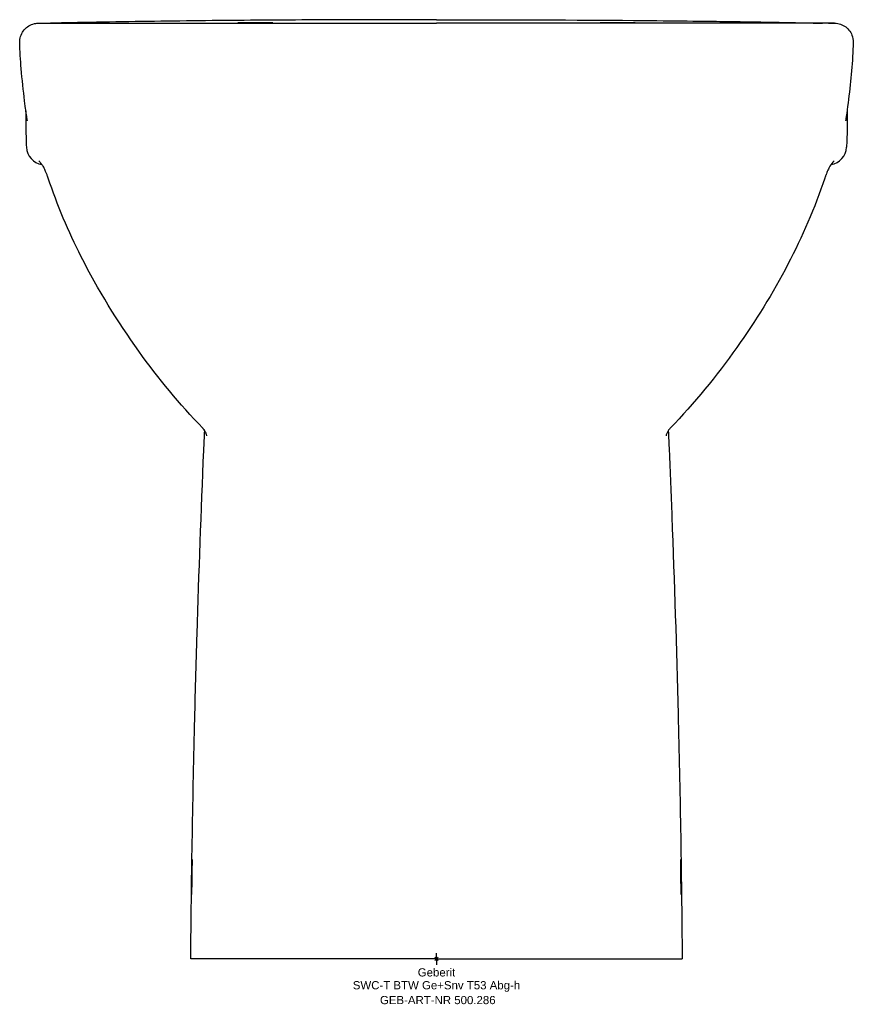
# Model space of a CAD drawing. Header units: millimetres. Extents: x -178 to 178, y -19 to 401.
import ezdxf
from ezdxf.enums import TextEntityAlignment as Align

# ---------------------------------------------------------------- set-up
doc = ezdxf.new("R2010")
doc.units = ezdxf.units.MM
doc.layers.get('0').update_dxf_attribs({"linetype": 'CONTINUOUS'})
for name, color, linetype, lineweight in [('Arbeitspunkt(DIN)', 7, 'CONTINUOUS', 25), ('GEB-ART-NR', 1, 'CONTINUOUS', 18), ('GEB-BEZUG', 2, 'CONTINUOUS', 25), ('GEB-TEXT', 5, 'CONTINUOUS', 18)]:
    doc.layers.add(name, color=color, linetype=linetype, lineweight=lineweight)
doc.layers.add('GEB-KONTUR-A', color=5, linetype='CONTINUOUS')
doc.styles.get("Standard").update_dxf_attribs({"font": 'arial.ttf'})

# ---------------------------------------------------------------- blocks, each defined once
blk = doc.blocks.new('Einfügepunkt')
at = {"layer": 'GEB-BEZUG'}
for p, q in [((-0.71, -0.71), (0.71, 0.71)), ((-0.71, 0.71), (0.71, -0.71))]:
    blk.add_line(p, q, dxfattribs=at)

msp = doc.modelspace()

# ---------------------------------------------------------------- linework, layer by layer
at = {"layer": 'Arbeitspunkt(DIN)', "ltscale": 25}
for q in [(-2.5, 0), (0, 2.5), (0, -2.5), (2.5, 0)]:
    msp.add_line((0, 0), q, dxfattribs=at)
at = {"layer": 'GEB-KONTUR-A', "ltscale": 25}
for p, q in [((-156.28, 400), (-156.28, 400)), ((156.28, 400), (156.28, 400)), ((-99.08, 226.32), (-99.08, 226.32)), ((99.08, 226.32), (99.08, 226.32))]:
    msp.add_line(p, q, dxfattribs=at)
for centre, major_axis, start_param, end_param in [((-167.36, 347.43), (-8, -0.01), 0.056707, 1.394872), ((167.36, 347.43), (8, -0.01), 4.888313, 6.226478)]:
    msp.add_ellipse(centre, major_axis=major_axis, ratio=0.999948, start_param=start_param, end_param=end_param, dxfattribs=at)
for points, knots in [([(-178.22, 391.76), (-178.24, 392.62), (-178.12, 393.5), (-177.62, 395.16), (-177.23, 395.96), (-176.22, 397.37), (-175.59, 398), (-174.18, 399.01), (-173.38, 399.4), (-172.14, 399.78), (-171.72, 399.87), (-171.08, 399.96), (-170.86, 399.98), (-170.56, 399.99), (-170.48, 400), (-170.37, 400), (-170.34, 400), (-170.3, 400), (-170.29, 400), (-170.27, 400), (-170.27, 400), (-170.26, 400), (-170.25, 400), (-170.24, 400), (-170.24, 400), (-170.23, 400), (-170.23, 400), (-170.23, 400), (-170.23, 400), (-170.22, 400), (-170.22, 400), (-170.22, 400), (-170.22, 400), (-170.22, 400), (-170.22, 400), (-170.22, 400), (-170.22, 400), (-170.22, 400), (-170.21, 400), (-170.19, 400), (-170.15, 400), (-170.01, 400), (-168.25, 400), (-162.69, 400), (-162.45, 400), (-162.1, 400), (-162.01, 400), (-161.89, 400), (-161.87, 400), (-161.86, 400)], [0, 0, 0, 0, 0.259227, 0.259227, 0.519302, 0.519302, 0.779344, 0.779344, 1.039387, 1.039387, 1.168147, 1.168147, 1.23323, 1.23323, 1.257619, 1.257619, 1.266766, 1.266766, 1.2702, 1.2702, 1.271804, 1.271804, 1.273425, 1.273425, 1.275059, 1.275059, 1.278308, 1.278308, 1.284719, 1.284719, 1.303919, 1.303919, 1.361504, 1.361504, 1.534261, 1.534261, 1.793395, 1.793395, 2.570798, 2.570798, 4.903011, 4.903011, 11.933175, 11.933175, 12.24725, 12.24725, 12.365026, 12.365026, 12.387109, 12.387109, 12.387109, 12.387109]), ([(-170.22, 400), (-170.22, 400), (-170.22, 400), (-170.21, 400), (-170.21, 400), (-170.2, 400), (-170.19, 400), (-170.16, 400), (-170.15, 400), (-170.12, 400), (-170.11, 400), (-170.1, 400), (-170.09, 400), (-170.08, 400), (-170.08, 400), (-169.97, 400), (-169.42, 400), (-168.48, 400), (-168.44, 400), (-167.92, 400), (-167.34, 400), (-166.14, 400), (-165.62, 400), (-164.77, 400), (-164.49, 400), (-164.11, 400), (-164.03, 400), (-162.9, 400), (-161.71, 400), (-159.68, 400), (-158.96, 400), (-157.8, 400), (-157.37, 400), (-156.72, 400), (-156.5, 400), (-156.28, 400)], [0.4518944, 0.4518944, 0.4518944, 0.4518944, 0.5, 0.5, 0.5030154, 0.5030154, 0.5658894, 0.5658894, 0.5973281, 0.5973281, 0.6181599, 0.6181599, 0.625, 0.625, 0.6287691, 0.6287691, 0.75, 0.75, 0.754523, 0.754523, 0.8173987, 0.8173987, 0.8569657, 0.8569657, 0.875, 0.875, 0.8802766, 0.8802766, 0.9431545, 0.9431545, 0.9745927, 0.9745927, 0.9916081, 0.9916081, 1, 1, 1, 1]), ([(0, 401.5), (-14.63, 401.5), (-43.88, 401.46), (-80.44, 401.25), (-109.69, 400.95), (-131.63, 400.65), (-148.08, 400.35), (-158.14, 400.15), (-161.79, 400.07), (-163.79, 400.02), (-164.87, 400), (-165.03, 400)], [0.0000007, 0.0000007, 0.0000007, 0.0000007, 0.2617992, 0.5235984, 0.654498, 0.7853976, 0.9162973, 0.9490222, 0.9653846, 0.9817471, 0.9847039, 0.9847039, 0.9847039, 0.9847039]), ([(-156.28, 400), (-150.45, 400), (-142.78, 400), (-133.01, 400), (-132.95, 400), (-132.89, 400), (-132.83, 400), (-127.99, 400), (-122.6, 400), (-116.8, 400), (-116.68, 400), (-116.57, 400), (-116.46, 400), (-110.68, 400), (-104.48, 400), (-97.85, 400), (-97.68, 400), (-97.5, 400), (-97.33, 400), (-90.72, 400), (-83.68, 400), (-76.17, 400), (-75.93, 400), (-75.68, 400), (-75.43, 400), (-71.54, 400), (-67.56, 400), (-63.53, 400), (-59.81, 400), (-56.04, 400), (-52.21, 400), (-51.89, 400), (-51.58, 400), (-51.26, 400), (-43.33, 400), (-35.16, 400), (-26.75, 400), (-26.36, 400), (-25.97, 400), (-25.58, 400), (-21.17, 400), (-16.67, 400), (-12.18, 400), (-9.94, 400), (-7.69, 400), (-5.45, 400), (-4.33, 400), (-3.2, 400), (-2.08, 400), (-1.39, 400), (-0.69, 400), (0, 400)], [0, 0, 0, 0, 0.25, 0.25, 0.25, 0.2515978, 0.2515978, 0.2515978, 0.375, 0.375, 0.375, 0.3773969, 0.3773969, 0.3773969, 0.5, 0.5, 0.5, 0.5031955, 0.5031955, 0.5031955, 0.625, 0.625, 0.625, 0.6289944, 0.6289944, 0.6289944, 0.691894, 0.691894, 0.691894, 0.75, 0.75, 0.75, 0.7547933, 0.7547933, 0.7547933, 0.875, 0.875, 0.875, 0.8805921, 0.8805921, 0.8805921, 0.9434195, 0.9434195, 0.9434195, 0.9747358, 0.9747358, 0.9747358, 0.9903566, 0.9903566, 0.9903566, 0.9999995, 0.9999995, 0.9999995, 0.9999995]), ([(-85, 400.13), (-85, 400.13), (-85, 400.13), (-84.92, 400.13), (-84.62, 400.14), (-83.83, 400.15), (-83.27, 400.15), (-81.71, 400.16), (-80.81, 400.17), (-79.16, 400.17), (-78.2, 400.17), (-76.1, 400.17), (-75.13, 400.17), (-73.65, 400.17), (-72.78, 400.17), (-71.29, 400.16), (-70.79, 400.15), (-70.16, 400.14), (-69.98, 400.14), (-70.02, 400.13), (-70.28, 400.12), (-70.65, 400.12), (-70.88, 400.11), (-71.17, 400.11), (-71.87, 400.11), (-72.27, 400.11), (-73.5, 400.1), (-74.4, 400.1), (-76.11, 400.1), (-77.08, 400.09), (-79.16, 400.09), (-80.12, 400.1), (-81.71, 400.1), (-82.5, 400.1), (-83.87, 400.11), (-84.34, 400.11), (-84.85, 400.12), (-85, 400.12), (-85, 400.13)], [-2.77311, -2.77311, -2.77311, -2.77311, -2.720145, -2.720145, -2.3577, -2.3577, -2.027437, -2.027437, -1.677645, -1.677645, -1.364593, -1.364593, -1.03124, -1.03124, -0.775358, -0.775358, -0.52196, -0.52196, -0.278137, -0.278137, 0, 0, 0, 0.170064, 0.170064, 0.353603, 0.353603, 0.727659, 0.727659, 1.080374, 1.080374, 1.457516, 1.457516, 1.808584, 1.808584, 2.18074, 2.18074, 2.47013, 2.47013, 2.47013, 2.47013]), ([(0, 401.5), (31.61, 401.5), (59.7, 401.4), (84.26, 401.2), (85.42, 401.19), (86.51, 401.18), (87.76, 401.17), (88.17, 401.16), (88.6, 401.16), (89.05, 401.15), (96.08, 401.09), (102.96, 401.02), (109.69, 400.94), (113.57, 400.89), (117.4, 400.84), (121.18, 400.79), (123.88, 400.75), (126.56, 400.71), (129.2, 400.67), (130.01, 400.66), (130.81, 400.65), (131.63, 400.63), (134.25, 400.59), (136.97, 400.55), (139.67, 400.5), (144.27, 400.42), (148.92, 400.33), (153.57, 400.24), (155.4, 400.2), (157.23, 400.17), (159.05, 400.13), (159.97, 400.11), (160.88, 400.09), (161.79, 400.07), (162.7, 400.05), (163.61, 400.03), (164.53, 400.01), (164.7, 400.01), (164.86, 400), (165.03, 400)], [0.0000008, 0.0000008, 0.0000008, 0.0000008, 0.5, 0.5, 0.5, 0.5234694, 0.5234694, 0.5234694, 0.53125, 0.53125, 0.53125, 0.6516736, 0.6516736, 0.6516736, 0.7210618, 0.7210618, 0.7210618, 0.7705845, 0.7705845, 0.7705845, 0.7857439, 0.7857439, 0.7857439, 0.8341623, 0.8341623, 0.8341623, 0.9168195, 0.9168195, 0.9168195, 0.9494862, 0.9494862, 0.9494862, 0.9658566, 0.9658566, 0.9658566, 0.9820919, 0.9820919, 0.9820919, 0.984996, 0.984996, 0.984996, 0.984996]), ([(156.28, 400), (150.45, 400), (142.78, 400), (133.01, 400), (132.95, 400), (132.89, 400), (132.83, 400), (127.99, 400), (122.6, 400), (116.8, 400), (116.68, 400), (116.57, 400), (116.46, 400), (110.68, 400), (104.48, 400), (97.85, 400), (97.68, 400), (97.5, 400), (97.33, 400), (90.72, 400), (83.67, 400), (76.17, 400), (75.93, 400), (75.68, 400), (75.43, 400), (71.54, 400), (67.56, 400), (63.53, 400), (59.81, 400), (56.04, 400), (52.21, 400), (51.89, 400), (51.58, 400), (51.26, 400), (43.33, 400), (35.16, 400), (26.75, 400), (26.36, 400), (25.97, 400), (25.58, 400), (21.17, 400), (16.67, 400), (12.17, 400), (9.94, 400), (7.69, 400), (5.45, 400), (4.33, 400), (3.2, 400), (2.08, 400), (1.39, 400), (0.69, 400), (0, 400)], [0, 0, 0, 0, 0.25, 0.25, 0.25, 0.2515978, 0.2515978, 0.2515978, 0.375, 0.375, 0.375, 0.3773969, 0.3773969, 0.3773969, 0.5, 0.5, 0.5, 0.5031955, 0.5031955, 0.5031955, 0.625, 0.625, 0.625, 0.6289944, 0.6289944, 0.6289944, 0.691894, 0.691894, 0.691894, 0.75, 0.75, 0.75, 0.7547933, 0.7547933, 0.7547933, 0.875, 0.875, 0.875, 0.8805921, 0.8805921, 0.8805921, 0.9434195, 0.9434195, 0.9434195, 0.9747358, 0.9747358, 0.9747358, 0.9903566, 0.9903566, 0.9903566, 0.9999993, 0.9999993, 0.9999993, 0.9999993]), ([(85, 400.13), (85, 400.13), (84.85, 400.14), (84.35, 400.14), (83.89, 400.15), (82.53, 400.16), (81.74, 400.16), (80.15, 400.17), (79.19, 400.17), (77.11, 400.17), (76.15, 400.17), (74.43, 400.17), (73.52, 400.17), (72.29, 400.16), (71.9, 400.16), (71.2, 400.16), (70.91, 400.15), (70.68, 400.15), (70.3, 400.15), (70.03, 400.14), (69.97, 400.13), (70.22, 400.12), (70.76, 400.12), (71.26, 400.11), (72.6, 400.1), (73.35, 400.1), (75.08, 400.1), (76.05, 400.1), (78.14, 400.09), (79.1, 400.09), (80.77, 400.1), (81.67, 400.1), (83.24, 400.1), (83.81, 400.11), (84.6, 400.11), (84.9, 400.12), (84.99, 400.13), (85, 400.13), (85, 400.13)], [2.952185, 2.952185, 2.952185, 2.952185, 3.226092, 3.226092, 3.584451, 3.584451, 3.925937, 3.925937, 4.293636, 4.293636, 4.640664, 4.640664, 5.009824, 5.009824, 5.190581, 5.190581, 5.358674, 5.358674, 5.358674, 5.638, 5.638, 5.925368, 5.925368, 6.317411, 6.317411, 6.648822, 6.648822, 6.963215, 6.963215, 7.26086, 7.26086, 7.592587, 7.592587, 7.908317, 7.908317, 8.254674, 8.254674, 8.310859, 8.310859, 8.310859, 8.310859]), ([(170.22, 400), (170.22, 400), (170.22, 400), (170.21, 400), (170.21, 400), (170.2, 400), (170.19, 400), (170.16, 400), (170.15, 400), (170.12, 400), (170.11, 400), (170.1, 400), (170.09, 400), (170.08, 400), (170.08, 400), (169.96, 400), (169.42, 400), (168.48, 400), (168.44, 400), (167.92, 400), (167.34, 400), (166.14, 400), (165.62, 400), (164.77, 400), (164.49, 400), (164.11, 400), (164.03, 400), (162.9, 400), (161.71, 400), (159.68, 400), (158.96, 400), (157.8, 400), (157.37, 400), (156.72, 400), (156.5, 400), (156.28, 400)], [0.4518944, 0.4518944, 0.4518944, 0.4518944, 0.5, 0.5, 0.5030154, 0.5030154, 0.5658894, 0.5658894, 0.5973281, 0.5973281, 0.6181599, 0.6181599, 0.625, 0.625, 0.6287691, 0.6287691, 0.75, 0.75, 0.754523, 0.754523, 0.8173987, 0.8173987, 0.8569657, 0.8569657, 0.875, 0.875, 0.8802767, 0.8802767, 0.9431545, 0.9431545, 0.9745928, 0.9745928, 0.9916081, 0.9916081, 1, 1, 1, 1]), ([(167.67, 400), (167.69, 400), (167.72, 400), (167.79, 400), (167.84, 400), (167.94, 400), (167.98, 400), (168.29, 400), (168.52, 400), (169.73, 400), (170.07, 400), (170.16, 400), (170.19, 400), (170.21, 400), (170.22, 400), (170.22, 400), (170.22, 400), (170.22, 400), (170.22, 400), (170.22, 400), (170.22, 400), (170.22, 400), (170.22, 400), (170.22, 400), (170.22, 400), (170.23, 400), (170.23, 400), (170.23, 400), (170.24, 400), (170.24, 400), (170.24, 400), (170.25, 400), (170.25, 400), (170.26, 400), (170.27, 400), (170.29, 400), (170.3, 400), (170.52, 400), (170.73, 399.99), (171.35, 399.93), (171.77, 399.86), (172.99, 399.55), (173.79, 399.21), (175.21, 398.31), (175.86, 397.74), (176.93, 396.43), (177.37, 395.69), (178.06, 393.91), (178.25, 392.82), (178.22, 391.76)], [0, 0, 0, 0, 0.0625, 0.0625, 0.1875, 0.1875, 0.321456, 0.321456, 1.035921, 1.035921, 4.413133, 4.413133, 6.663136, 6.663136, 7.413137, 7.413137, 7.663137, 7.663137, 7.788137, 7.788137, 7.850637, 7.850637, 7.881887, 7.881887, 7.897515, 7.897515, 7.905419, 7.905419, 7.907405, 7.907405, 7.90839, 7.90839, 7.909372, 7.909372, 7.911337, 7.911337, 7.915249, 7.915249, 7.977797, 7.977797, 8.103168, 8.103168, 8.356229, 8.356229, 8.609291, 8.609291, 8.862352, 8.862352, 9.180989, 9.180989, 9.180989, 9.180989]), ([(-174.96, 358.33), (-174.96, 358.33), (-174.97, 358.35), (-174.98, 358.46), (-175, 358.59), (-175.05, 358.95), (-175.09, 359.17), (-175.24, 360.23), (-175.39, 361.32), (-175.74, 363.85), (-175.93, 365.33), (-176.67, 371.24), (-177.19, 375.83), (-177.88, 384.28), (-178.11, 388.15), (-178.22, 391.76)], [25.094255, 25.094255, 25.094255, 25.094255, 25.15914, 25.15914, 25.285432, 25.285432, 25.411235, 25.411235, 25.793857, 25.793857, 26.294119, 26.294119, 27.798107, 27.798107, 28.968082, 28.968082, 28.968082, 28.968082]), ([(178.22, 391.76), (178.16, 389.83), (178.07, 387.81), (177.7, 381.65), (177.33, 377.54), (176.46, 369.44), (175.94, 365.29), (175.3, 360.66), (175.18, 359.82), (175.05, 358.96), (175.02, 358.75), (174.99, 358.5), (174.98, 358.42), (174.97, 358.35), (174.96, 358.33), (174.96, 358.33)], [0, 0, 0, 0, 0.623564, 0.623564, 1.920425, 1.920425, 3.278323, 3.278323, 3.592977, 3.592977, 3.728334, 3.728334, 3.813824, 3.813824, 3.874157, 3.874157, 3.874157, 3.874157]), ([(-175.58, 362.12), (-175.58, 362.12), (-175.59, 359.6), (-175.64, 354.55), (-175.49, 349.49), (-175.35, 346.97)], [0.6631433, 0.6631433, 0.6631433, 0.6631433, 0.6631475, 0.8315018, 1, 1, 1, 1]), ([(175.58, 362.12), (175.58, 362.12), (175.58, 362.12), (175.58, 362.12), (175.58, 361.68), (175.58, 361.22), (175.58, 360.78), (175.59, 360.56), (175.59, 360.35), (175.59, 360.07), (175.59, 359.48), (175.6, 358.9), (175.6, 358.33), (175.6, 357.01), (175.6, 355.75), (175.59, 354.55), (175.56, 351.65), (175.47, 349.12), (175.34, 346.97)], [0.6754962, 0.6754962, 0.6754962, 0.6754962, 0.6755002, 0.6755002, 0.6755002, 0.7041784, 0.7041784, 0.7041784, 0.71875, 0.71875, 0.71875, 0.75, 0.75, 0.75, 0.8230839, 0.8230839, 0.8230839, 1, 1, 1, 1]), ([(-166.03, 333.76), (-166.12, 334.02), (-166.22, 334.29), (-166.39, 334.76), (-166.47, 334.97), (-166.62, 335.36), (-166.7, 335.53), (-166.85, 335.91), (-166.93, 336.1), (-167.11, 336.54), (-167.21, 336.77), (-167.46, 337.37), (-167.6, 337.69), (-168.07, 338.67), (-168.41, 339.12), (-169.09, 339.97), (-169.4, 340.42), (-169.88, 341), (-170, 341.09), (-170.02, 341.11), (-170.02, 341.11), (-170.02, 341.11)], [0, 0, 0, 0, 0.083219, 0.083219, 0.155844, 0.155844, 0.230243, 0.230243, 0.331328, 0.331328, 0.497225, 0.497225, 0.824085, 0.824085, 1.656234, 1.656234, 3.271283, 3.271283, 5.284663, 5.284663, 5.430965, 5.430965, 5.430965, 5.430965]), ([(170.02, 341.11), (170.02, 341.11), (170, 341.09), (169.81, 340.92), (169.53, 340.77), (168.04, 338.59), (167.83, 338.19), (167.45, 337.35), (167.31, 337.02), (167.02, 336.33), (166.9, 336.04), (166.67, 335.47), (166.57, 335.23), (166.42, 334.83), (166.37, 334.69), (166.23, 334.33), (166.15, 334.1), (166.06, 333.83), (166.05, 333.79), (166.03, 333.76)], [2.124862, 2.124862, 2.124862, 2.124862, 2.899688, 2.899688, 6.273635, 6.273635, 6.849618, 6.849618, 7.15519, 7.15519, 7.324908, 7.324908, 7.421755, 7.421755, 7.468642, 7.468642, 7.541761, 7.541761, 7.553079, 7.553079, 7.553079, 7.553079]), ([(-99.97, 226.9), (-109.82, 237.06), (-118.94, 248.14), (-136.45, 272.52), (-144.78, 286.03), (-157.39, 310.96), (-162.17, 322.19), (-166.03, 333.76)], [0, 0, 0, 0, 4.403056, 4.403056, 9.244302, 9.244302, 12.922236, 12.922236, 12.922236, 12.922236]), ([(166.03, 333.76), (161.78, 321.02), (156.41, 308.69), (143.79, 284.54), (136.43, 272.65), (119.77, 249.14), (110.26, 237.52), (99.97, 226.9)], [0.000003, 0.000003, 0.000003, 0.000003, 4.050393, 4.050393, 8.320016, 8.320016, 12.922104, 12.922104, 12.922104, 12.922104]), ([(-98.2, 223.61), (-98.2, 223.61), (-98.21, 223.65), (-98.22, 223.73), (-98.29, 224.11), (-98.81, 225.34), (-99.31, 226.15), (-99.81, 226.73), (-99.89, 226.82), (-99.97, 226.9)], [10.854362, 10.854362, 10.854362, 10.854362, 11.183869, 11.183869, 11.757369, 11.757369, 12.272196, 12.272196, 12.372968, 12.372968, 12.372968, 12.372968]), ([(99.97, 226.9), (99.75, 226.67), (99.5, 226.38), (98.73, 225.26), (98.39, 224.36), (98.19, 223.65), (98.2, 223.64), (98.2, 223.61), (98.2, 223.61), (98.2, 223.61)], [0, 0, 0, 0, 0.287375, 0.287375, 0.905005, 0.905005, 1.435045, 1.435045, 1.518576, 1.518576, 1.518576, 1.518576]), ([(-105.09, 0), (-104.8, 33.32), (-104.25, 66.63), (-103.13, 112.92), (-102.77, 125.91), (-101.58, 165.08), (-100.63, 191.2), (-99.51, 217.38)], [0, 0, 0, 0, 10.000319, 10.000319, 13.896783, 13.896783, 21.757788, 21.757788, 21.757788, 21.757788]), ([(99.51, 217.38), (99.91, 207.99), (100.29, 198.6), (101.72, 161.01), (102.62, 132.85), (103.73, 88.32), (104.08, 71.99), (104.68, 37.11), (104.92, 18.56), (105.09, 0)], [0, 0, 0, 0, 2.81991, 2.81991, 11.285893, 11.285893, 16.186628, 16.186628, 21.756784, 21.756784, 21.756784, 21.756784]), ([(-104.64, 35), (-104.63, 35.98), (-104.61, 36.92), (-104.58, 38.53), (-104.57, 39.36), (-104.53, 40.97), (-104.51, 41.51), (-104.49, 42.18), (-104.48, 42.44), (-104.46, 42.56), (-104.45, 42.37), (-104.45, 41.79), (-104.45, 41.33), (-104.45, 39.97), (-104.46, 39.14), (-104.48, 37.57), (-104.49, 36.64), (-104.52, 34.58), (-104.53, 33.59), (-104.55, 32.76), (-104.56, 32.15), (-104.57, 31.57), (-104.59, 30.52), (-104.6, 30.02), (-104.63, 28.91), (-104.64, 28.35), (-104.67, 27.69), (-104.68, 27.48), (-104.7, 27.5), (-104.7, 27.7), (-104.7, 28.46), (-104.7, 28.96), (-104.7, 30.31), (-104.69, 31.13), (-104.67, 32.91), (-104.66, 33.83), (-104.64, 34.88), (-104.64, 34.94), (-104.64, 35)], [-1.763237, -1.763237, -1.763237, -1.763237, -1.643947, -1.643947, -1.518634, -1.518634, -1.367683, -1.367683, -1.176204, -1.176204, -0.967283, -0.967283, -0.746747, -0.746747, -0.509477, -0.509477, -0.262086, -0.262086, 0, 0, 0, 0.190506, 0.190506, 0.369627, 0.369627, 0.621401, 0.621401, 0.816108, 0.816108, 0.991665, 0.991665, 1.138616, 1.138616, 1.278943, 1.278943, 1.397704, 1.397704, 1.40515, 1.40515, 1.40515, 1.40515]), ([(104.64, 35), (104.63, 35.83), (104.62, 36.61), (104.59, 38.17), (104.57, 39.07), (104.54, 40.66), (104.52, 41.24), (104.5, 42.07), (104.48, 42.39), (104.46, 42.57), (104.46, 42.43), (104.45, 41.9), (104.45, 41.45), (104.45, 40.43), (104.45, 40.04), (104.46, 39.11), (104.46, 38.62), (104.47, 38.11), (104.48, 37.27), (104.49, 36.28), (104.52, 34.1), (104.54, 33.11), (104.57, 31.59), (104.59, 30.7), (104.62, 29.24), (104.63, 28.67), (104.66, 27.84), (104.67, 27.56), (104.69, 27.45), (104.7, 27.62), (104.7, 28.19), (104.7, 28.67), (104.7, 30.06), (104.69, 30.86), (104.67, 32.44), (104.66, 33.41), (104.65, 34.66), (104.64, 34.83), (104.64, 35)], [2.964816, 2.964816, 2.964816, 2.964816, 3.239573, 3.239573, 3.599385, 3.599385, 3.942024, 3.942024, 4.31067, 4.31067, 4.658548, 4.658548, 5.028375, 5.028375, 5.209334, 5.209334, 5.377577, 5.377577, 5.377577, 5.657097, 5.657097, 5.944997, 5.944997, 6.338966, 6.338966, 6.672174, 6.672174, 6.988381, 6.988381, 7.287668, 7.287668, 7.621025, 7.621025, 7.938165, 7.938165, 8.28593, 8.28593, 8.342394, 8.342394, 8.342394, 8.342394]), ([(0, 0), (-4.87, 0), (-9.74, 0), (-14.57, 0), (-19.41, 0), (-24.2, 0), (-28.91, 0), (-32.33, 0), (-35.71, 0), (-39.02, 0), (-40.26, 0), (-41.49, 0), (-42.71, 0), (-47.2, 0), (-51.5, 0), (-55.58, 0), (-59.65, 0), (-63.51, 0), (-67.13, 0), (-70.74, 0), (-74.06, 0), (-77.07, 0), (-80.09, 0), (-82.81, 0), (-85.25, 0), (-86.99, 0), (-88.58, 0), (-90.04, 0), (-90.62, 0), (-91.18, 0), (-91.72, 0), (-93.6, 0), (-95.22, 0), (-96.6, 0), (-97.98, 0), (-99.13, 0), (-100.06, 0), (-101, 0), (-101.74, 0), (-102.3, 0), (-102.55, 0), (-102.77, 0), (-102.95, 0), (-102.97, 0), (-102.99, 0), (-103.01, 0), (-103.11, 0), (-103.2, 0), (-103.27, 0), (-103.31, 0), (-103.35, 0), (-103.38, 0), (-103.42, 0), (-103.45, 0), (-103.48, 0), (-103.5, 0), (-103.51, 0), (-103.52, 0), (-103.58, 0), (-103.62, 0), (-103.66, 0), (-103.69, 0), (-103.72, 0), (-103.75, 0), (-103.8, 0), (-103.85, 0), (-103.91, 0), (-104.01, 0), (-104.11, 0), (-104.2, 0), (-104.38, 0), (-104.54, 0), (-104.67, 0), (-104.79, 0), (-104.9, 0), (-104.97, 0), (-104.99, 0), (-105.01, 0), (-105.02, 0), (-105.03, 0), (-105.04, 0), (-105.05, 0), (-105.05, 0), (-105.05, 0), (-105.06, 0), (-105.06, 0), (-105.06, 0), (-105.07, 0), (-105.07, 0), (-105.07, 0), (-105.07, 0), (-105.08, 0), (-105.09, 0), (-105.09, 0), (-105.09, 0), (-105.09, 0), (-105.09, 0)], [0, 0, 0, 0, 1.462213, 1.462213, 1.462213, 2.925435, 2.925435, 2.925435, 3.988784, 3.988784, 3.988784, 4.388713, 4.388713, 4.388713, 5.869121, 5.869121, 5.869121, 7.348156, 7.348156, 7.348156, 8.820411, 8.820411, 8.820411, 10.298361, 10.298361, 10.298361, 11.347721, 11.347721, 11.347721, 11.767098, 11.767098, 11.767098, 13.227751, 13.227751, 13.227751, 14.687625, 14.687625, 14.687625, 16.151846, 16.151846, 16.151846, 16.822986, 16.822986, 16.822986, 16.904858, 16.904858, 16.904858, 17.325856, 17.325856, 17.325856, 17.54928, 17.54928, 17.54928, 17.780456, 17.780456, 17.780456, 17.898592, 17.898592, 17.898592, 18.367913, 18.367913, 18.367913, 18.843796, 18.843796, 18.843796, 19.772447, 19.772447, 19.772447, 21.620732, 21.620732, 21.620732, 25.436545, 25.436545, 25.436545, 29.250322, 29.250322, 29.250322, 30.218553, 30.218553, 30.218553, 30.709483, 30.709483, 30.709483, 30.964881, 30.964881, 30.964881, 31.230282, 31.230282, 31.230282, 31.367169, 31.367169, 31.367169, 31.872053, 31.872053, 31.872053, 31.969307, 31.969307, 31.969307, 31.969307]), ([(0, 0), (4.87, 0), (9.74, 0), (14.57, 0), (19.41, 0), (24.2, 0), (28.91, 0), (32.33, 0), (35.71, 0), (39.02, 0), (40.26, 0), (41.49, 0), (42.71, 0), (47.2, 0), (51.5, 0), (55.58, 0), (59.65, 0), (63.51, 0), (67.13, 0), (70.74, 0), (74.06, 0), (77.07, 0), (80.09, 0), (82.81, 0), (85.25, 0), (86.99, 0), (88.58, 0), (90.04, 0), (90.62, 0), (91.18, 0), (91.72, 0), (93.6, 0), (95.22, 0), (96.6, 0), (97.98, 0), (99.13, 0), (100.06, 0), (101, 0), (101.74, 0), (102.3, 0), (102.55, 0), (102.77, 0), (102.95, 0), (102.97, 0), (102.99, 0), (103.01, 0), (103.11, 0), (103.2, 0), (103.27, 0), (103.31, 0), (103.35, 0), (103.38, 0), (103.42, 0), (103.45, 0), (103.48, 0), (103.49, 0), (103.51, 0), (103.52, 0), (103.58, 0), (103.62, 0), (103.66, 0), (103.69, 0), (103.72, 0), (103.75, 0), (103.8, 0), (103.85, 0), (103.91, 0), (104.01, 0), (104.11, 0), (104.2, 0), (104.38, 0), (104.54, 0), (104.66, 0), (104.79, 0), (104.9, 0), (104.97, 0), (104.99, 0), (105.01, 0), (105.02, 0), (105.03, 0), (105.04, 0), (105.05, 0), (105.05, 0), (105.05, 0), (105.06, 0), (105.06, 0), (105.06, 0), (105.07, 0), (105.07, 0), (105.07, 0), (105.07, 0), (105.08, 0), (105.09, 0), (105.09, 0), (105.09, 0), (105.09, 0), (105.09, 0)], [0, 0, 0, 0, 1.462213, 1.462213, 1.462213, 2.925435, 2.925435, 2.925435, 3.988783, 3.988783, 3.988783, 4.388713, 4.388713, 4.388713, 5.869121, 5.869121, 5.869121, 7.348156, 7.348156, 7.348156, 8.820411, 8.820411, 8.820411, 10.298361, 10.298361, 10.298361, 11.347721, 11.347721, 11.347721, 11.767098, 11.767098, 11.767098, 13.227751, 13.227751, 13.227751, 14.687626, 14.687626, 14.687626, 16.151846, 16.151846, 16.151846, 16.822986, 16.822986, 16.822986, 16.904858, 16.904858, 16.904858, 17.325856, 17.325856, 17.325856, 17.54928, 17.54928, 17.54928, 17.780456, 17.780456, 17.780456, 17.898592, 17.898592, 17.898592, 18.367913, 18.367913, 18.367913, 18.843796, 18.843796, 18.843796, 19.772447, 19.772447, 19.772447, 21.620733, 21.620733, 21.620733, 25.436546, 25.436546, 25.436546, 29.250323, 29.250323, 29.250323, 30.218555, 30.218555, 30.218555, 30.709484, 30.709484, 30.709484, 30.964883, 30.964883, 30.964883, 31.230284, 31.230284, 31.230284, 31.367171, 31.367171, 31.367171, 31.872055, 31.872055, 31.872055, 31.969309, 31.969309, 31.969309, 31.969309])]:
    msp.add_open_spline(points, degree=3, knots=knots, dxfattribs=at)
for points in [[(-175.58, 362.12), (-175.57, 362.33), (-175.58, 362.53), (-175.58, 362.72)], [(175.58, 362.71), (175.58, 362.53), (175.57, 362.33), (175.58, 362.12)], [(-166.03, 333.76), (-166.03, 333.76), (-166.03, 333.76), (-166.03, 333.76)], [(166.03, 333.76), (166.03, 333.76), (166.03, 333.76), (166.03, 333.76)], [(-99.51, 217.38), (-99.37, 220.18), (-99.24, 222.99), (-99.11, 225.8)], [(99.11, 225.8), (99.24, 222.99), (99.37, 220.19), (99.51, 217.38)], [(99.51, 217.38), (99.51, 217.38), (99.51, 217.38), (99.51, 217.38)]]:
    msp.add_open_spline(points, degree=3, dxfattribs=at)

# ---------------------------------------------------------------- block references
at = {"ltscale": 25}
msp.add_blockref('Einfügepunkt', (0, 0), dxfattribs=at)

# ---------------------------------------------------------------- texts
at = {"layer": 'GEB-ART-NR'}
msp.add_text('GEB-ART-NR 500.286', height=3.5, dxfattribs=at).set_placement((0.55, -19.34), align=Align.CENTER)
at = {"layer": 'GEB-TEXT'}
for s, p in [('Geberit', (0, -7.5)), ('SWC-T BTW Ge+Snv T53 Abg-h', (0, -13))]:
    msp.add_text(s, height=3.5, dxfattribs=at).set_placement(p, align=Align.CENTER)

doc.saveas('drawing.dxf')
